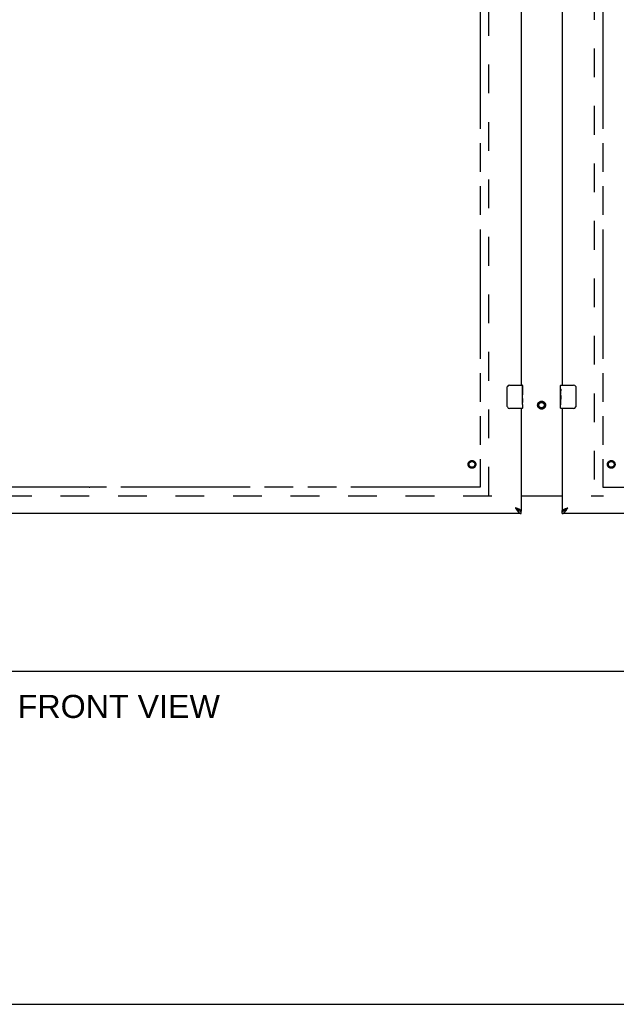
# Model space of a CAD drawing. Header units: inches. Extents: x 0 to 224, y 0 to 145.
# Tile 3 of 125: x 83 to 109, y 0 to 42. Entities that reach past the tile are written whole.
import ezdxf

# ---------------------------------------------------------------- set-up
doc = ezdxf.new("R2010")
doc.units = ezdxf.units.IN
doc.header["$LTSCALE"] = 12.302632
doc.header["$MEASUREMENT"] = 0
doc.linetypes.add('HIDDEN', pattern=[0.2, 0.1, -0.1])
doc.linetypes.add('PHANTOM', pattern=[0.8, 0.45, -0.05, 0.1, -0.05, 0.1, -0.05])
doc.layers.get('0').update_dxf_attribs({"linetype": 'CONTINUOUS'})
for name, color, linetype in [('02___PRT_ALL_AXES', 7, 'CONTINUOUS'), ('AVAILABLE_DOOR_SPACES', 7, 'CONTINUOUS'), ('DEFAULT_2', 8, 'HIDDEN'), ('DIMENSIONS', 7, 'CONTINUOUS')]:
    doc.layers.add(name, color=color, linetype=linetype)
doc.styles.get("Standard").update_dxf_attribs({"font": 'arial.ttf'})

msp = doc.modelspace()

# ---------------------------------------------------------------- linework, layer by layer
at = {"color": 3, "linetype": 'Continuous'}
for p, q in [((104.448, 43.004), (104.448, 26.504)), ((106.198, 43.004), (106.198, 26.504)), ((104.448, 25.504), (104.448, 21.108)), ((106.198, 25.504), (106.198, 21.108)), ((104.448, 21.769), (106.198, 21.769)), ((104.448, 21.004), (67.51, 21.004)), ((143.135, 21.004), (106.198, 21.004))]:
    msp.add_line(p, q, dxfattribs=at)
at = {"color": 7, "linetype": 'Continuous'}
for p, q in [((103.853, 25.604), (103.853, 26.404)), ((103.953, 26.504), (104.493, 26.504)), ((104.508, 26.489), (104.508, 26.35)), ((106.138, 26.344), (106.138, 26.489)), ((106.153, 26.504), (106.693, 26.504)), ((106.793, 26.404), (106.793, 25.604)), ((104.508, 26.12), (104.508, 26.088)), ((104.508, 25.923), (104.508, 25.889)), ((106.138, 26.086), (106.138, 26.119)), ((106.138, 25.889), (106.138, 25.92)), ((104.493, 25.504), (103.953, 25.504)), ((104.508, 25.665), (104.508, 25.519)), ((106.138, 25.519), (106.138, 25.658)), ((106.693, 25.504), (106.153, 25.504)), ((106.198, 21.749), (104.448, 21.749)), ((104.325, 21.15), (104.335, 21.144)), ((104.448, 21.004), (104.448, 21.108)), ((106.198, 21.004), (106.198, 21.108)), ((106.3, 21.138), (106.311, 21.144)), ((28.385, 14.254), (145.76, 14.254)), ((0, 0), (223.684, 0))]:
    msp.add_line(p, q, dxfattribs=at)
for points in [[(103.853, 26.404), (103.853, 26.411), (103.854, 26.417), (103.855, 26.423), (103.856, 26.429), (103.858, 26.435), (103.86, 26.44)], [(106.786, 26.44), (106.788, 26.435), (106.79, 26.429), (106.791, 26.423), (106.792, 26.417), (106.792, 26.411), (106.793, 26.404)], [(103.86, 25.568), (103.858, 25.574), (103.856, 25.58), (103.855, 25.586), (103.854, 25.592), (103.853, 25.598), (103.853, 25.604)], [(106.793, 25.604), (106.792, 25.598), (106.792, 25.592), (106.791, 25.586), (106.79, 25.58), (106.788, 25.574), (106.786, 25.568)], [(104.201, 21.251), (104.212, 21.241), (104.222, 21.232), (104.232, 21.223), (104.242, 21.214), (104.253, 21.205), (104.263, 21.196), (104.273, 21.188), (104.283, 21.179), (104.294, 21.172), (104.304, 21.164), (104.314, 21.157), (104.325, 21.15)], [(104.332, 21.145), (104.328, 21.151), (104.323, 21.158), (104.317, 21.165), (104.31, 21.172), (104.302, 21.179), (104.294, 21.187), (104.285, 21.194), (104.276, 21.201), (104.266, 21.208), (104.256, 21.215), (104.245, 21.222), (104.235, 21.229), (104.224, 21.236), (104.212, 21.244), (104.201, 21.251)], [(104.335, 21.144), (104.345, 21.138), (104.355, 21.132), (104.366, 21.127), (104.376, 21.123), (104.386, 21.119), (104.396, 21.116), (104.407, 21.113), (104.417, 21.111), (104.427, 21.109), (104.437, 21.109), (104.448, 21.108)], [(106.198, 21.108), (106.208, 21.109), (106.218, 21.109), (106.229, 21.111), (106.239, 21.113), (106.249, 21.116), (106.259, 21.119), (106.27, 21.123), (106.28, 21.127), (106.29, 21.132), (106.3, 21.138)], [(106.311, 21.144), (106.321, 21.15), (106.331, 21.157), (106.342, 21.164), (106.352, 21.172), (106.362, 21.179), (106.372, 21.188), (106.383, 21.196), (106.393, 21.205), (106.403, 21.214), (106.413, 21.223), (106.424, 21.232), (106.434, 21.241), (106.444, 21.251)], [(106.314, 21.145), (106.317, 21.151), (106.323, 21.158), (106.329, 21.165), (106.336, 21.172), (106.344, 21.179), (106.352, 21.187), (106.361, 21.194), (106.37, 21.201), (106.38, 21.208), (106.39, 21.215), (106.4, 21.222), (106.411, 21.229), (106.422, 21.236), (106.433, 21.244), (106.444, 21.251)]]:
    msp.add_lwpolyline(points, dxfattribs=at)
at = {"color": 3, "linetype": 'Continuous'}
for points in [[(104.351, 21.191), (104.338, 21.197), (104.325, 21.203), (104.31, 21.209), (104.296, 21.215), (104.281, 21.221), (104.265, 21.227), (104.249, 21.233), (104.233, 21.239), (104.217, 21.245), (104.201, 21.251)], [(104.201, 21.251), (104.212, 21.235), (104.222, 21.219), (104.232, 21.203), (104.242, 21.187), (104.253, 21.171), (104.263, 21.156), (104.273, 21.142), (104.283, 21.127), (104.294, 21.114)], [(104.294, 21.114), (104.304, 21.101), (104.314, 21.088), (104.325, 21.076), (104.335, 21.065), (104.345, 21.055), (104.355, 21.046), (104.366, 21.037), (104.376, 21.03), (104.386, 21.023), (104.396, 21.017), (104.407, 21.013), (104.417, 21.009), (104.427, 21.006), (104.437, 21.005), (104.448, 21.004)], [(104.448, 21.108), (104.447, 21.114), (104.446, 21.12), (104.443, 21.126), (104.439, 21.132), (104.435, 21.138), (104.429, 21.144), (104.422, 21.15), (104.415, 21.156), (104.406, 21.162), (104.397, 21.168), (104.387, 21.174), (104.376, 21.179), (104.364, 21.185), (104.351, 21.191)], [(106.198, 21.108), (106.198, 21.114), (106.2, 21.12), (106.203, 21.126), (106.206, 21.132), (106.211, 21.138), (106.217, 21.144), (106.223, 21.15), (106.231, 21.156), (106.239, 21.162), (106.249, 21.168), (106.259, 21.174), (106.27, 21.179), (106.282, 21.185), (106.294, 21.191)], [(106.198, 21.004), (106.208, 21.005), (106.218, 21.006), (106.229, 21.009), (106.239, 21.013), (106.249, 21.017), (106.259, 21.023), (106.27, 21.03), (106.28, 21.037), (106.29, 21.046), (106.3, 21.055), (106.311, 21.065), (106.321, 21.076), (106.331, 21.088), (106.342, 21.101)], [(106.294, 21.191), (106.307, 21.197), (106.321, 21.203), (106.335, 21.209), (106.35, 21.215), (106.365, 21.221), (106.38, 21.227), (106.396, 21.233), (106.412, 21.239), (106.428, 21.245), (106.444, 21.251)], [(106.342, 21.101), (106.352, 21.114), (106.362, 21.127), (106.372, 21.142), (106.383, 21.156), (106.393, 21.171), (106.403, 21.187), (106.413, 21.203), (106.424, 21.219), (106.434, 21.235), (106.444, 21.251)]]:
    msp.add_lwpolyline(points, dxfattribs=at)
at = {"color": 7, "linetype": 'Continuous'}
for centre, radius, start, end in [((103.953, 26.404), 0.1, 90, 158.7946), ((104.493, 26.489), 0.015, 0, 90), ((106.153, 26.489), 0.015, 90, 180), ((106.693, 26.404), 0.1, 21.1999, 90), ((103.953, 25.604), 0.1, 201.1999, 270), ((104.493, 25.519), 0.015, 270, 360), ((106.153, 25.519), 0.015, 180, 270), ((106.693, 25.604), 0.1, 270, 338.7946)]:
    msp.add_arc(centre, radius, start, end, dxfattribs=at)
at = {"layer": '02___PRT_ALL_AXES', "color": 7, "linetype": 'Continuous'}
for p, q in [((104.508, 26.35), (104.501, 26.35)), ((104.501, 26.35), (104.501, 26.12)), ((104.508, 26.183), (104.501, 26.183)), ((104.508, 25.925), (104.508, 26.489)), ((106.138, 26.344), (106.138, 26.489)), ((106.138, 26.086), (106.138, 26.343)), ((106.143, 26.287), (106.138, 26.287)), ((106.145, 26.119), (106.145, 26.256)), ((104.508, 26.12), (104.501, 26.12)), ((104.508, 25.889), (104.501, 25.889)), ((104.501, 25.889), (104.501, 25.753)), ((104.508, 26.084), (104.502, 26.084)), ((104.502, 25.721), (104.508, 25.721)), ((104.506, 25.95), (104.504, 25.972)), ((104.506, 25.952), (104.508, 25.952)), ((104.508, 25.666), (104.508, 25.923)), ((106.138, 26.119), (106.145, 26.119)), ((106.138, 25.519), (106.138, 26.083)), ((106.139, 26.057), (106.138, 26.057)), ((106.138, 25.925), (106.144, 25.925)), ((106.138, 25.889), (106.145, 25.889)), ((106.138, 25.826), (106.145, 25.826)), ((106.139, 26.059), (106.141, 26.037)), ((106.145, 25.658), (106.145, 25.889)), ((104.508, 25.665), (104.508, 25.519)), ((106.138, 25.658), (106.145, 25.658))]:
    msp.add_line(p, q, dxfattribs=at)
for points in [[(106.138, 26.344), (106.138, 26.34), (106.138, 26.335), (106.139, 26.33), (106.14, 26.317)], [(106.14, 26.317), (106.141, 26.309), (106.142, 26.301), (106.143, 26.292)], [(106.143, 26.292), (106.144, 26.283), (106.144, 26.274), (106.145, 26.265), (106.145, 26.256)], [(104.504, 25.972), (104.504, 25.984), (104.503, 25.996), (104.502, 26.008), (104.501, 26.021), (104.501, 26.033), (104.501, 26.046), (104.501, 26.059), (104.501, 26.072), (104.502, 26.084), (104.503, 26.097), (104.504, 26.109)], [(104.502, 25.716), (104.502, 25.725), (104.501, 25.734), (104.501, 25.743), (104.501, 25.753)], [(104.505, 25.692), (104.504, 25.699), (104.503, 25.708), (104.502, 25.716)], [(104.508, 25.923), (104.508, 25.931), (104.507, 25.94), (104.506, 25.95)], [(106.138, 26.086), (106.138, 26.078), (106.138, 26.069), (106.139, 26.059)], [(106.141, 26.037), (106.142, 26.025), (106.143, 26.013), (106.144, 26), (106.144, 25.988), (106.145, 25.975), (106.145, 25.962), (106.145, 25.949), (106.144, 25.937), (106.144, 25.924), (106.143, 25.912), (106.142, 25.9)], [(104.508, 25.665), (104.508, 25.669), (104.507, 25.673), (104.507, 25.679), (104.505, 25.692)]]:
    msp.add_lwpolyline(points, dxfattribs=at)
at = {"layer": '02___PRT_ALL_AXES', "color": 8, "linetype": 'HIDDEN'}
for centre in [(102.344, 23.108), (108.302, 23.108)]:
    msp.add_circle(centre, 0.124, dxfattribs=at)
at = {"layer": '02___PRT_ALL_AXES', "color": 7, "linetype": 'Continuous'}
for centre, start_param, end_param in [((104.245, 26.088), 0, 0.179988), ((106.401, 25.92), 3.141593, 3.321581)]:
    msp.add_ellipse(centre, major_axis=(0.263, 0), ratio=0.432808, start_param=start_param, end_param=end_param, dxfattribs=at)
at = {"layer": 'AVAILABLE_DOOR_SPACES', "color": 4, "linetype": 'PHANTOM'}
for p, q in [((102.698, 82.379), (102.698, 22.129)), ((107.948, 82.379), (107.948, 22.129)), ((85.964, 22.129), (71.135, 22.129)), ((85.964, 22.133), (85.994, 22.133)), ((85.964, 22.129), (85.964, 22.133)), ((85.994, 22.133), (85.994, 22.129)), ((102.698, 22.129), (85.994, 22.129)), ((107.948, 22.129), (124.652, 22.129))]:
    msp.add_line(p, q, dxfattribs=at)
at = {"layer": 'DEFAULT_2', "color": 8, "linetype": 'HIDDEN'}
for p, q in [((103.073, 21.769), (103.073, 82.739)), ((107.573, 82.739), (107.573, 21.769)), ((103.198, 21.754), (68.198, 21.754)), ((142.417, 21.754), (107.448, 21.754))]:
    msp.add_line(p, q, dxfattribs=at)
for centre, radius in [((105.323, 25.644), 0.169), ((105.323, 25.644), 0.124), ((105.323, 25.644), 0.114), ((102.344, 23.108), 0.164), ((102.344, 23.108), 0.124), ((108.302, 23.108), 0.164), ((108.302, 23.108), 0.124)]:
    msp.add_circle(centre, radius, dxfattribs=at)

# ---------------------------------------------------------------- texts
at = {"layer": 'DIMENSIONS', "color": 2, "linetype": 'Continuous', "insert": (87.237, 13.243), "char_height": 0.9868, "width": 8.63579, "attachment_point": 2, "line_spacing_factor": 0.9}
msp.add_mtext('FRONT VIEW', dxfattribs=at)

doc.saveas('drawing.dxf')
